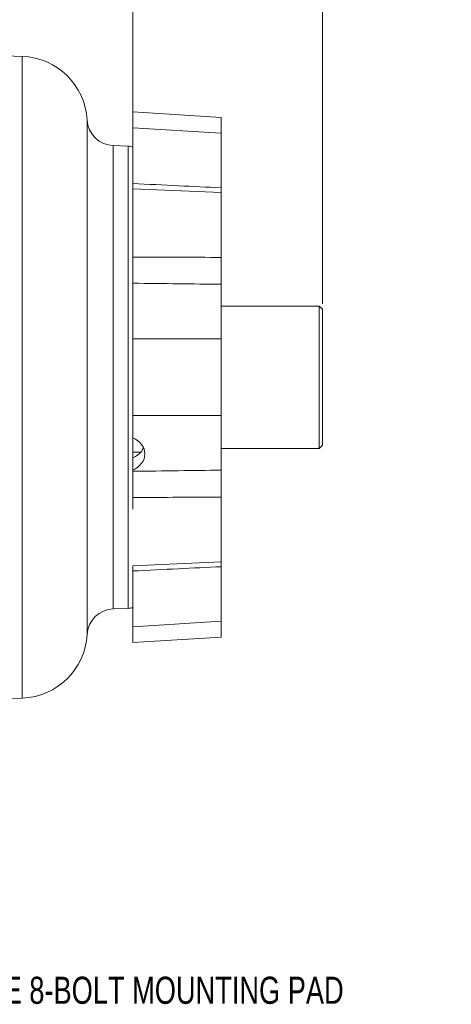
# Model space of a CAD drawing. Header units: inches. Extents: x 0.3 to 33.9, y 0.2 to 21.6.
# Tile 6 of 16: x 12.2 to 16.2, y 5 to 14. Entities that reach past the tile are written whole.
import ezdxf

# ---------------------------------------------------------------- set-up
doc = ezdxf.new("R2010")
doc.units = ezdxf.units.IN
doc.header["$MEASUREMENT"] = 0
doc.layers.add('SLD-0', color=7, linetype='Continuous', lineweight=15)
doc.styles.add('SLDTEXTSTYLE0', font='TXT', dxfattribs={"width": 0.75})
doc.dimstyles.new('SLDDIMSTYLE0', dxfattribs={"dimtxt": 0.25, "dimasz": 0.13, "dimexe": 0, "dimexo": 0.0625, "dimgap": 0.0625, "dimtad": 0, "dimtih": 1, "dimtoh": 1, "dimrnd": 1e-09, "dimzin": 12, "dimdsep": 46, "dimtxsty": 'SLDTEXTSTYLE0', "dimsah": 1, "dimcen": 0.09, "dimadec": 0, "dimazin": 3, "dimtfac": 1, "dimtofl": 0, "dimtmove": 0, "dimatfit": 3, "dimfxl": 1, "dimfrac": 2, "dimtolj": 1, "dimtzin": 12, "dimarcsym": 0})

# ---------------------------------------------------------------- blocks, each defined once
blk = doc.blocks.new('_D_8')
at = {"layer": 'SLD-0'}
for p, q in [((13.2862, 12.897), (13.2862, 15.0353)), ((8.7182, 14.9103), (10.3835, 14.9103)), ((10.5231, 14.9471), (10.4723, 14.9471)), ((10.4723, 14.9471), (10.4723, 14.5502)), ((11.4813, 14.9471), (11.5321, 14.9471)), ((11.5321, 14.9471), (11.5321, 14.5502)), ((13.2862, 14.9103), (11.6209, 14.9103)), ((10.4723, 14.5502), (10.5231, 14.5502)), ((11.5321, 14.5502), (11.4813, 14.5502))]:
    blk.add_line(p, q, dxfattribs=at)
for points in [[(8.7182, 14.9103), (8.8482, 14.8903), (8.8482, 14.9303)], [(13.2862, 14.9103), (13.1562, 14.9303), (13.1562, 14.8903)]]:
    blk.add_solid(points, dxfattribs=at)
at = {"layer": 'SLD-0', "char_height": 0.25, "attachment_point": 1, "style": 'SLDTEXTSTYLE0'}
for s, insert in [('4.57', (10.5774, 15.3202, -0.8581)), ('116.0', (10.5866, 14.8725, -0.8581))]:
    blk.add_mtext(s, dxfattribs=dict(at, insert=insert))
blk = doc.blocks.new('_D_9')
at = {"layer": 'SLD-0'}
for p, q in [((15.0342, 11.4039), (15.0342, 16.2164)), ((8.7182, 16.0914), (11.2575, 16.0914)), ((11.3971, 16.1282), (11.3463, 16.1282)), ((11.3463, 16.1282), (11.3463, 15.7313)), ((12.3553, 16.1282), (12.4061, 16.1282)), ((12.4061, 16.1282), (12.4061, 15.7313)), ((15.0342, 16.0914), (12.4949, 16.0914)), ((11.3463, 15.7313), (11.3971, 15.7313)), ((12.4061, 15.7313), (12.3553, 15.7313))]:
    blk.add_line(p, q, dxfattribs=at)
for points in [[(8.7182, 16.0914), (8.8482, 16.0714), (8.8482, 16.1114)], [(15.0342, 16.0914), (14.9042, 16.1114), (14.9042, 16.0714)]]:
    blk.add_solid(points, dxfattribs=at)
at = {"layer": 'SLD-0', "char_height": 0.25, "attachment_point": 1, "style": 'SLDTEXTSTYLE0'}
for s, insert in [('6.32', (11.4514, 16.5013, -0.8581)), ('160.4', (11.4606, 16.0536, -0.8581))]:
    blk.add_mtext(s, dxfattribs=dict(at, insert=insert))

msp = doc.modelspace()

# ---------------------------------------------------------------- linework, layer by layer
at = {"color": 7, "linetype": 'Continuous', "lineweight": 15}
for p, q in [((12.2668, 13.684), (8.7182, 13.8079)), ((14.0982, 13.1226), (13.2862, 13.1728)), ((13.2862, 13.1728), (13.2862, 13.0264)), ((14.0982, 13.1226), (14.0982, 12.9762)), ((14.0982, 12.9762), (13.2862, 13.0264)), ((13.2862, 13.0264), (13.2862, 12.752)), ((14.0982, 12.9762), (14.0982, 12.4732)), ((13.2424, 12.857), (13.1052, 12.8618)), ((13.2862, 12.752), (13.2862, 12.4654)), ((14.0982, 12.4299), (13.2862, 12.4654)), ((13.2862, 12.4654), (13.2862, 11.9419)), ((14.0982, 12.4299), (14.0982, 11.8324)), ((13.2862, 11.9419), (13.2862, 11.3556)), ((14.0982, 11.5842), (14.0982, 11.0812)), ((13.2862, 11.3556), (13.2862, 11.0812)), ((15.0042, 11.3839), (14.0982, 11.3839)), ((15.0342, 11.3539), (15.0042, 11.3839)), ((15.0042, 10.3078), (15.0042, 11.3839)), ((15.0342, 11.3539), (15.0342, 10.327)), ((13.2862, 11.0812), (14.0982, 11.0812)), ((13.2862, 11.0812), (13.2862, 10.3747)), ((14.0982, 11.0812), (14.0982, 10.3747)), ((14.0982, 10.3747), (13.2862, 10.3747)), ((13.2862, 10.3747), (13.2862, 10.169)), ((14.0982, 10.3747), (14.0982, 9.8717)), ((15.0042, 10.0719), (15.0042, 10.3078)), ((15.0342, 10.327), (15.0342, 10.1019)), ((13.2862, 10.169), (13.2862, 9.5139)), ((14.0982, 10.0719), (15.0042, 10.0719)), ((15.0042, 10.0719), (15.0342, 10.1019)), ((13.2862, 10.039), (13.3545, 10.039)), ((13.3462, 10.039), (13.3462, 10.0264)), ((14.0982, 9.6235), (14.0982, 9.026)), ((13.2862, 8.9905), (14.0982, 9.026)), ((13.2862, 8.9905), (13.2862, 8.7039)), ((14.0982, 8.9827), (14.0982, 9.026)), ((14.0982, 8.9827), (14.0982, 8.4796)), ((13.2862, 8.7039), (13.2862, 8.4295)), ((13.1052, 8.5941), (13.2424, 8.5989)), ((13.2862, 8.4295), (14.0982, 8.4796)), ((14.0982, 8.4796), (14.0982, 8.3333)), ((13.2862, 8.4295), (13.2862, 8.2831)), ((13.2862, 8.2831), (14.0982, 8.3333)), ((10.7697, 7.7196), (12.2668, 7.7719))]:
    msp.add_line(p, q, dxfattribs=at)
at = {"color": 8, "linetype": 'Continuous', "lineweight": 15}
for p, q in [((12.2668, 13.684), (12.2668, 10.7279)), ((12.8643, 13.098), (12.8643, 8.3578)), ((13.1052, 10.7279), (13.1052, 12.8618)), ((13.2424, 12.857), (13.2424, 10.7279)), ((12.2668, 10.7279), (12.2668, 7.7719)), ((13.1052, 8.5941), (13.1052, 10.7279)), ((13.2424, 10.7279), (13.2424, 8.5989))]:
    msp.add_line(p, q, dxfattribs=at)
at = {"color": 7, "linetype": 'Continuous', "lineweight": 15}
for centre, radius, start, end in [((12.2452, 13.0644), 0.62, 3.11173, 88), ((13.1139, 13.1116), 0.25, 183.11173, 268), ((13.2382, 12.7371), 0.12, 66.42182, 88), ((13.1139, 8.3443), 0.25, 92, 176.88827), ((13.2382, 8.7188), 0.12, 272, 293.57818), ((12.2452, 8.3915), 0.62, 272, 356.88827)]:
    msp.add_arc(centre, radius, start, end, dxfattribs=at)
msp.add_ellipse((13.1762, 10.0185), major_axis=(0.2199, 0.0092), ratio=0.779666, start_param=5.203203, end_param=7.297598, dxfattribs=at)
for points, knots in [([(13.2862, 12.5129), (13.4265, 12.5061), (13.6972, 12.4929), (13.9679, 12.4796), (14.0982, 12.4732)], [0, 0, 0, 0, 0.518393, 1, 1, 1, 1]), ([(14.0982, 12.4299), (14.0982, 12.4394), (14.0982, 12.4513), (14.0982, 12.4694), (14.0982, 12.4732)], [0, 0, 0, 0, 0.794433, 1, 1, 1, 1]), ([(13.2862, 11.8359), (13.4265, 11.8352), (13.6972, 11.8339), (13.9679, 11.8329), (14.0982, 11.8324)], [0, 0, 0, 0, 0.518395, 1, 1, 1, 1]), ([(14.0982, 11.5842), (14.0982, 11.606), (14.0982, 11.6497), (14.0982, 11.7329), (14.0982, 11.7952), (14.0982, 11.8272), (14.0982, 11.8324)], [0, 0, 0, 0, 0.3135128, 0.6270316, 0.9404411, 1, 1, 1, 1]), ([(14.0982, 11.5842), (13.9679, 11.5859), (13.6972, 11.5892), (13.4265, 11.5928), (13.2862, 11.5946)], [0, 0, 0, 0, 0.481607, 1, 1, 1, 1]), ([(13.2862, 9.9853), (13.3017, 9.9937), (13.3375, 10.0132), (13.3707, 10.0454), (13.3784, 10.0736), (13.38, 10.0794)], [0, 0, 0, 0, 0.376284, 0.871686, 1, 1, 1, 1]), ([(13.2862, 9.8613), (13.4265, 9.8631), (13.6972, 9.8666), (13.9679, 9.87), (14.0982, 9.8717)], [0, 0, 0, 0, 0.518393, 1, 1, 1, 1]), ([(14.0982, 9.6235), (14.0982, 9.6512), (14.0982, 9.7067), (14.0982, 9.7905), (14.0982, 9.8438), (14.0982, 9.8678), (14.0982, 9.8717)], [0, 0, 0, 0, 0.313513, 0.627032, 0.940441, 1, 1, 1, 1]), ([(14.0982, 9.6235), (13.9679, 9.623), (13.6972, 9.622), (13.4265, 9.6207), (13.2862, 9.62)], [0, 0, 0, 0, 0.481605, 1, 1, 1, 1]), ([(14.0982, 8.9827), (13.9679, 8.9763), (13.6972, 8.963), (13.4265, 8.9498), (13.2862, 8.9429)], [0, 0, 0, 0, 0.481607, 1, 1, 1, 1])]:
    msp.add_open_spline(points, degree=3, knots=knots, dxfattribs=at)

# ---------------------------------------------------------------- texts
at = {"layer": 'SLD-0', "insert": (11.76, 5.205), "char_height": 0.25, "attachment_point": 1, "style": 'SLDTEXTSTYLE0'}
msp.add_mtext('SAE 8-BOLT MOUNTING PAD', dxfattribs=at)

# ---------------------------------------------------------------- dimensions: what is measured, and where the dimension line sits
at = {"layer": 'SLD-0'}
for base, p2, picture, middle in [((13.2862, 14.9103), (13.2862, 12.847), '_D_8', (11.0022, 14.9103)), ((15.0342, 16.0914), (15.0342, 11.3539), '_D_9', (11.8762, 16.0914))]:
    dim = msp.add_linear_dim(base=base, p1=(8.7182, 17.5257), p2=p2, dimstyle='SLDDIMSTYLE0', dxfattribs=at)
    dim.commit()
    dim.dimension.update_dxf_attribs({"geometry": picture, "text_midpoint": middle, "dimtype": 160})

doc.saveas('drawing.dxf')
